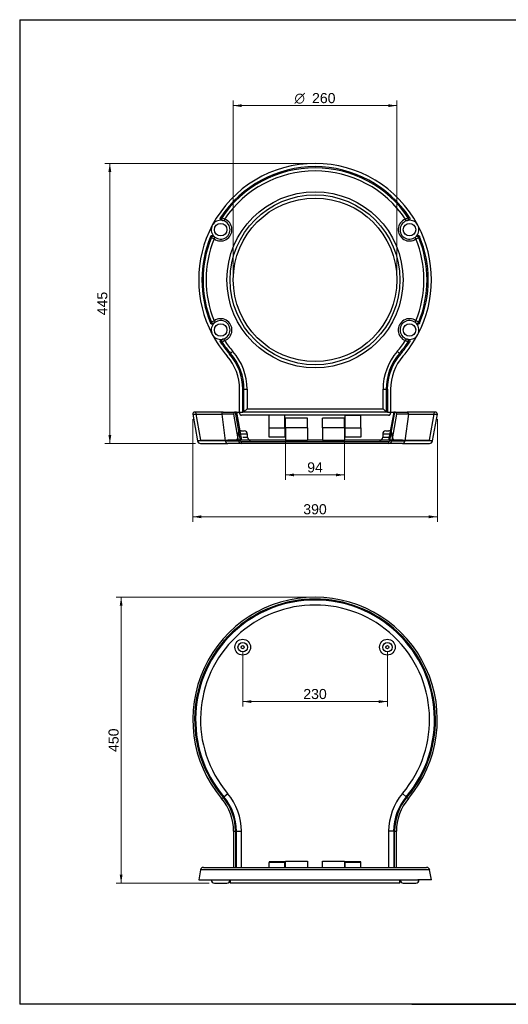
# Model space of a CAD drawing. Header units: millimetres. Extents: x 87 to 2304, y 58 to 1623.
# Tile 1 of 2: x 87 to 864, y 58 to 1623. Entities that reach past the tile are written whole.
import ezdxf
from ezdxf.enums import TextEntityAlignment as Align
from ezdxf.lldxf.tags import DXFTag

# ---------------------------------------------------------------- set-up
doc = ezdxf.new("R2010")
doc.units = ezdxf.units.MM
for name, color, linetype in [('1', 7, 'Continuous'), ('Default', 7, 'Continuous'), ('PLANET_SEDILE_TE', 7, 'Continuous'), ('Predefinito', 7, 'Continuous')]:
    doc.layers.add(name, color=color, linetype=linetype)
doc.styles.add('SEACAD_arial_ttf', font='arial.ttf')
doc.styles.add('SEACAD_semeca1_ttf', font='semeca1.ttf')
tags = doc.linetypes.add('HIDDEN2', pattern=[4.7625, 3.175, -1.5875]).pattern_tags.tags
tags[6:7] = [DXFTag(74, 4), DXFTag(75, 0), DXFTag(340, '0'), DXFTag(46, 0.0), DXFTag(50, 0.0), DXFTag(44, 0.0), DXFTag(45, 0.0)]
tags[4:5] = [DXFTag(74, 4), DXFTag(75, 0), DXFTag(340, '0'), DXFTag(46, 0.0), DXFTag(50, 0.0), DXFTag(44, 0.0), DXFTag(45, 0.0)]

# ---------------------------------------------------------------- blocks, each defined once
blk = doc.blocks.new('GDimGGroup')
at = {"layer": 'Default', "linetype": 'Continuous', "lineweight": 9}
for points in [[(227.9, 1380.8), (232.5, 1380.8), (230.2, 1394.4)], [(227.9, 963), (230.2, 949.4), (232.5, 963)]]:
    blk.add_hatch(color=136, dxfattribs=at).paths.add_polyline_path(points)
at = {"layer": 'Default', "color": 136, "linetype": 'Continuous', "lineweight": 9}
for p, q in [((548.4, 1394.4), (222.2, 1394.4)), ((230.2, 949.4), (230.2, 1394.4)), ((366.4, 949.4), (222.2, 949.4))]:
    blk.add_line(p, q, dxfattribs=at)
at = {"layer": 'Default', "color": 136, "linetype": 'Continuous', "lineweight": 9, "style": 'SEACAD_arial_ttf'}
blk.add_text('445', height=16, rotation=90, dxfattribs=at).set_placement((210.2, 1153.1), align=Align.TOP_LEFT)
blk = doc.blocks.new('GDimGGroup1')
at = {"layer": 'Default', "linetype": 'Continuous', "lineweight": 9}
for points in [[(375.7, 830.6), (375.7, 835.2), (362.1, 832.9)], [(737.2, 830.6), (750.8, 832.9), (737.2, 835.2)]]:
    blk.add_hatch(color=136, dxfattribs=at).paths.add_polyline_path(points)
at = {"layer": 'Default', "color": 136, "linetype": 'Continuous', "lineweight": 9}
for p, q in [((362.1, 987.9), (362.1, 824.9)), ((750.8, 987.9), (750.8, 824.9)), ((362.1, 832.9), (750.8, 832.9))]:
    blk.add_line(p, q, dxfattribs=at)
at = {"layer": 'Default', "color": 136, "linetype": 'Continuous', "lineweight": 9, "style": 'SEACAD_arial_ttf'}
blk.add_text('390', height=16, dxfattribs=at).set_placement((537.7, 852.9), align=Align.TOP_LEFT)
blk = doc.blocks.new('GDimGGroup2')
at = {"layer": 'Default', "linetype": 'Continuous', "lineweight": 9}
for points in [[(440, 1488.5), (426.4, 1486.2), (440, 1483.9)], [(672.8, 1488.5), (672.8, 1483.9), (686.4, 1486.2)]]:
    blk.add_hatch(color=136, dxfattribs=at).paths.add_polyline_path(points)
at = {"layer": 'Default', "color": 136, "linetype": 'Continuous', "lineweight": 9}
for p, q in [((426.4, 1217.4), (426.4, 1494.2)), ((686.4, 1217.4), (686.4, 1494.2)), ((686.4, 1486.2), (426.4, 1486.2))]:
    blk.add_line(p, q, dxfattribs=at)
for s, style, p in [('O', 'SEACAD_semeca1_ttf', (523.7, 1506.2)), ('260', 'SEACAD_arial_ttf', (551.6, 1506.2))]:
    blk.add_text(s, height=16, dxfattribs=dict(at, style=style)).set_placement(p, align=Align.TOP_LEFT)
blk = doc.blocks.new('GDimGGroup3')
at = {"layer": 'Default', "linetype": 'Continuous', "lineweight": 9}
for points in [[(523, 897.2), (523, 901.7), (509.4, 899.4)], [(589.8, 897.2), (603.4, 899.4), (589.8, 901.7)]]:
    blk.add_hatch(color=136, dxfattribs=at).paths.add_polyline_path(points)
at = {"layer": 'Default', "color": 136, "linetype": 'Continuous', "lineweight": 9}
for p, q in [((509.4, 956.4), (509.4, 891.4)), ((603.4, 956.4), (603.4, 891.4)), ((509.4, 899.4), (603.4, 899.4))]:
    blk.add_line(p, q, dxfattribs=at)
at = {"layer": 'Default', "color": 136, "linetype": 'Continuous', "lineweight": 9, "style": 'SEACAD_arial_ttf'}
blk.add_text('94', height=16, dxfattribs=at).set_placement((543.9, 919.4), align=Align.TOP_LEFT)
blk = doc.blocks.new('GDimGGroup8')
at = {"layer": 'Default', "linetype": 'Continuous', "lineweight": 9}
for points in [[(245.9, 691.5), (250.4, 691.5), (248.1, 705.1)], [(245.9, 264.4), (248.1, 250.8), (250.4, 264.4)]]:
    blk.add_hatch(color=136, dxfattribs=at).paths.add_polyline_path(points)
at = {"layer": 'Default', "color": 136, "linetype": 'Continuous', "lineweight": 9}
for p, q in [((548.4, 705.1), (240.1, 705.1)), ((248.1, 705.1), (248.1, 250.8)), ((388.3, 250.8), (240.1, 250.8))]:
    blk.add_line(p, q, dxfattribs=at)
at = {"layer": 'Default', "color": 136, "linetype": 'Continuous', "lineweight": 9, "style": 'SEACAD_arial_ttf'}
blk.add_text('450', height=16, rotation=90, dxfattribs=at).set_placement((228.1, 459.2), align=Align.TOP_LEFT)
blk = doc.blocks.new('GDimGGroup9')
at = {"layer": 'Default', "linetype": 'Continuous', "lineweight": 9}
for points in [[(455, 537), (455, 541.5), (441.4, 539.3)], [(657.8, 537), (671.4, 539.3), (657.8, 541.5)]]:
    blk.add_hatch(color=136, dxfattribs=at).paths.add_polyline_path(points)
at = {"layer": 'Default', "color": 136, "linetype": 'Continuous', "lineweight": 9}
for p, q in [((441.4, 617.7), (441.4, 531.3)), ((671.4, 617.7), (671.4, 531.3)), ((441.4, 539.3), (671.4, 539.3))]:
    blk.add_line(p, q, dxfattribs=at)
at = {"layer": 'Default', "color": 136, "linetype": 'Continuous', "lineweight": 9, "style": 'SEACAD_arial_ttf'}
blk.add_text('230', height=16, dxfattribs=at).set_placement((537.7, 559.3), align=Align.TOP_LEFT)

msp = doc.modelspace()

# ---------------------------------------------------------------- linework, layer by layer
at = {"layer": '1', "color": 7, "linetype": 'Continuous'}
for p, q in [((86.9, 1622.8), (2274.9, 1622.8)), ((86.9, 1622.8), (86.9, 58.3)), ((2274.9, 58.3), (86.9, 58.3)), ((710.3, 58.5), (2274.9, 58.5))]:
    msp.add_line(p, q, dxfattribs=at)
at = {"layer": 'PLANET_SEDILE_TE', "color": 7, "linetype": 'Continuous'}
for p, q in [((406.3, 1308.5), (408.3, 1308.1)), ((412.7, 1305.9), (411.7, 1303.1)), ((701.2, 1303.1), (700.1, 1305.9)), ((704.5, 1308.1), (706.6, 1308.5)), ((391.6, 1276.7), (390.2, 1278.1)), ((396, 1274.3), (397.7, 1276.8)), ((715.2, 1276.8), (716.9, 1274.3)), ((722.7, 1278.1), (721.2, 1276.7)), ((390.2, 1140.6), (391.6, 1142.1)), ((396, 1144.5), (397.7, 1142)), ((715.2, 1142), (716.9, 1144.5)), ((721.2, 1142.1), (722.7, 1140.6)), ((412.7, 1112.9), (411.7, 1115.7)), ((701.2, 1115.7), (700.1, 1112.9)), ((408.3, 1110.6), (406.3, 1110.3)), ((425.8, 1095.8), (422.1, 1092.6)), ((687.1, 1095.8), (690.8, 1092.6)), ((706.6, 1110.3), (704.5, 1110.6)), ((420.6, 1091.3), (422.1, 1092.6)), ((692.2, 1091.3), (690.8, 1092.6)), ((436.4, 997.4), (436.4, 1035.5)), ((441.5, 999.4), (441.5, 1035.5)), ((441.5, 1035.5), (443.4, 1035.5)), ((443.4, 999.5), (443.4, 1035.5)), ((443.4, 1035.5), (448.4, 1035.5)), ((448.4, 1035.5), (448.4, 1004.4)), ((664.5, 1004.4), (664.5, 1035.5)), ((664.5, 1035.5), (669.4, 1035.5)), ((671.4, 1035.5), (669.4, 1035.5)), ((669.4, 1035.5), (669.4, 999.5)), ((671.4, 1035.5), (671.4, 999.4)), ((676.4, 1035.5), (676.4, 997.4)), ((443.4, 999.5), (448.4, 1004.4)), ((448.4, 1004.4), (664.5, 1004.4)), ((669.4, 999.5), (664.5, 1004.4)), ((362.1, 995.9), (408, 995.9)), ((362.1, 995.9), (369.5, 953.5)), ((410.3, 999.4), (365, 999.4)), ((408, 995.9), (413.7, 953.5)), ((427.1, 995.9), (408, 995.9)), ((410.3, 999.4), (430, 999.4)), ((434.5, 953.5), (427.1, 995.9)), ((429.5, 999.3), (437.5, 954)), ((431.5, 999.4), (430, 999.4)), ((431.5, 999.4), (439.4, 954.4)), ((431.5, 999.4), (436.4, 999.4)), ((483.4, 994.4), (439.5, 994.4)), ((671.4, 999.4), (441.5, 999.4)), ((508.4, 994.4), (483.4, 994.4)), ((483.4, 974.4), (483.4, 994.4)), ((604.4, 994.4), (508.4, 994.4)), ((508.4, 974.4), (508.4, 994.4)), ((509.4, 974.4), (509.4, 989.4)), ((544.4, 989.4), (509.4, 989.4)), ((544.4, 974.4), (544.4, 989.4)), ((568.4, 974.4), (568.4, 989.4)), ((603.4, 989.4), (568.4, 989.4)), ((603.4, 974.4), (603.4, 989.4)), ((629.4, 994.4), (604.4, 994.4)), ((604.4, 974.4), (604.4, 994.4)), ((673.4, 994.4), (629.4, 994.4)), ((629.4, 974.4), (629.4, 994.4)), ((681.4, 999.4), (673.4, 954.4)), ((675.4, 954), (683.4, 999.3)), ((676.4, 999.4), (681.4, 999.4)), ((685.8, 995.9), (678.3, 953.5)), ((682.9, 999.4), (681.4, 999.4)), ((682.9, 999.4), (702.6, 999.4)), ((704.9, 995.9), (685.8, 995.9)), ((704.9, 995.9), (699.2, 953.5)), ((747.9, 999.4), (702.6, 999.4)), ((704.9, 995.9), (750.8, 995.9)), ((743.3, 953.5), (750.8, 995.9)), ((483.4, 959.4), (483.4, 974.4)), ((483.4, 974.4), (508.4, 974.4)), ((508.4, 974.4), (508.4, 959.4)), ((509.4, 974.4), (509.4, 954.4)), ((544.4, 974.4), (509.4, 974.4)), ((544.4, 974.4), (544.4, 954.4)), ((568.4, 974.4), (568.4, 954.4)), ((603.4, 974.4), (568.4, 974.4)), ((603.4, 974.4), (603.4, 954.4)), ((604.4, 959.4), (604.4, 974.4)), ((604.4, 974.4), (629.4, 974.4)), ((629.4, 974.4), (629.4, 959.4)), ((448.9, 964.4), (437.7, 964.4)), ((438.9, 969.4), (443.9, 969.4)), ((509.4, 954.4), (439.4, 954.4)), ((441.4, 959.4), (448.9, 959.4)), ((448.9, 959.4), (448.9, 964.4)), ((508.4, 959.4), (483.4, 959.4)), ((568.4, 954.4), (544.4, 954.4)), ((673.4, 954.4), (603.4, 954.4)), ((629.4, 959.4), (604.4, 959.4)), ((675.2, 964.4), (663.9, 964.4)), ((663.9, 964.4), (663.9, 959.4)), ((663.9, 959.4), (674.3, 959.4)), ((668.9, 969.4), (673.9, 969.4)), ((413.7, 953.5), (369.5, 953.5)), ((374.4, 949.4), (417.5, 949.4)), ((413.7, 953.5), (434.5, 953.5)), ((439.4, 949.4), (417.5, 949.4)), ((434.5, 953.5), (437.5, 954)), ((439.4, 952.4), (673.4, 952.4)), ((439.4, 949.4), (439.4, 952.4)), ((673.4, 949.4), (439.4, 949.4)), ((673.4, 952.4), (673.4, 949.4)), ((695.4, 949.4), (673.4, 949.4)), ((675.4, 954), (678.3, 953.5)), ((678.3, 953.5), (699.2, 953.5)), ((695.4, 949.4), (738.4, 949.4)), ((743.3, 953.5), (699.2, 953.5)), ((411.4, 388.1), (417.5, 393.2)), ((701.5, 388.1), (695.4, 393.2)), ((408, 385.2), (410.3, 387.1)), ((702.6, 387.1), (704.9, 385.2)), ((427, 333.2), (430, 333.2)), ((427, 333.2), (427, 275.8)), ((430, 333.2), (430, 275.8)), ((431.5, 275.8), (431.5, 333.2)), ((431.5, 333.2), (439.4, 333.2)), ((439.4, 275.8), (439.4, 333.2)), ((681.4, 333.2), (673.4, 333.2)), ((673.4, 333.2), (673.4, 275.8)), ((681.4, 333.2), (681.4, 275.8)), ((682.9, 275.8), (682.9, 333.2)), ((682.9, 333.2), (685.9, 333.2)), ((685.9, 275.8), (685.9, 333.2)), ((483.4, 284.5), (483.4, 283.8)), ((508.4, 284.5), (483.4, 284.5)), ((483.4, 275.8), (483.4, 283.8)), ((508.4, 283.8), (483.4, 283.8)), ((508.4, 283.8), (508.4, 284.5)), ((508.4, 275.8), (508.4, 283.8)), ((509.4, 275.8), (509.4, 285.7)), ((509.4, 285.7), (544.4, 285.7)), ((544.4, 285.7), (544.4, 275.8)), ((568.4, 275.8), (568.4, 285.7)), ((568.4, 285.7), (603.4, 285.7)), ((603.4, 285.7), (603.4, 275.8)), ((604.4, 284.5), (604.4, 283.8)), ((629.4, 284.5), (604.4, 284.5)), ((604.4, 275.8), (604.4, 283.8)), ((629.4, 283.8), (604.4, 283.8)), ((629.4, 283.8), (629.4, 284.5)), ((629.4, 275.8), (629.4, 283.8)), ((374.2, 271.7), (371.4, 255.8)), ((738.6, 271.7), (374.2, 271.7)), ((379.2, 275.8), (733.7, 275.8)), ((741.4, 255.8), (738.6, 271.7)), ((371.4, 255.8), (393, 255.8)), ((393, 255.8), (719.9, 255.8)), ((396.3, 250.8), (416.3, 250.8)), ((421.4, 255.8), (421.4, 250.8)), ((691.4, 250.8), (421.4, 250.8)), ((691.4, 250.8), (691.4, 255.8)), ((696.6, 250.8), (716.6, 250.8)), ((741.4, 255.8), (719.9, 255.8))]:
    msp.add_line(p, q, dxfattribs=at)
at = {"layer": 'PLANET_SEDILE_TE', "color": 7, "linetype": 'HIDDEN2'}
for p, q in [((366.5, 999.4), (374.4, 954.4)), ((436.4, 999.4), (441.5, 999.4)), ((508.4, 994.2), (483.4, 994.2)), ((604.4, 994.2), (629.4, 994.2)), ((671.4, 999.4), (676.4, 999.4)), ((738.4, 954.4), (746.4, 999.4)), ((374.4, 954.4), (417.5, 954.4)), ((439.4, 954.4), (417.5, 954.4)), ((433.9, 964.4), (433.9, 959.4)), ((509.4, 954.4), (544.4, 954.4)), ((568.4, 954.4), (603.4, 954.4)), ((695.4, 954.4), (673.4, 954.4)), ((678.9, 959.4), (678.9, 964.4)), ((695.4, 954.4), (738.4, 954.4))]:
    msp.add_line(p, q, dxfattribs=at)
at = {"layer": 'PLANET_SEDILE_TE', "color": 7, "linetype": 'Continuous'}
for centre, radius in [((556.4, 1209.4), 140), ((556.4, 1209.4), 135), ((556.4, 1209.4), 130), ((406.3, 1289.1), 10), ((706.6, 1289.1), 10), ((406.3, 1129.7), 10), ((706.6, 1129.7), 10), ((441.4, 625.7), 12.5), ((441.4, 625.7), 7.5), ((441.4, 625.7), 2.5), ((671.4, 625.7), 12.5), ((671.4, 625.7), 7.5), ((671.4, 625.7), 2.5)]:
    msp.add_circle(centre, radius, dxfattribs=at)
for centre, radius, start, end in [((556.4, 1209.4), 185, 27.9496, 152.0504), ((556.4, 1209.4), 179.9, 33.434, 146.566), ((556.4, 1209.4), 178, 33.6901, 146.3099), ((556.4, 1209.4), 173.1, 33.8758, 146.1242), ((406.3, 1289.1), 15, 81.7335, 152.0504), ((406.3, 1289.1), 15, 222.3673, 81.7335), ((406.3, 1289.1), 18, 235.1664, 68.9344), ((367.6, 1223.5), 93.9, 61.2941, 64.319), ((706.6, 1289.1), 18, 111.0656, 304.8336), ((706.6, 1289.1), 15, 98.2665, 317.6327), ((745.2, 1223.5), 93.9, 115.6805, 118.7065), ((706.6, 1289.1), 15, 27.9496, 98.2665), ((556.4, 1209.4), 185, 152.0504, 207.9496), ((406.3, 1289.1), 15, 152.0504, 222.3673), ((706.6, 1289.1), 15, 317.6327, 27.9496), ((556.4, 1209.4), 185, 332.0504, 27.9496), ((556.4, 1209.4), 179.9, 157.5348, 202.4652), ((556.4, 1209.4), 178, 157.7909, 202.2091), ((556.4, 1209.4), 173.1, 157.9766, 202.0234), ((438.9, 1357.8), 93.9, 239.7812, 242.8073), ((674, 1357.8), 93.9, 297.1933, 300.2182), ((556.4, 1209.4), 173.1, 337.9766, 22.0234), ((556.4, 1209.4), 178, 337.7909, 22.2091), ((556.4, 1209.4), 179.9, 337.5348, 22.4652), ((438.9, 1061), 93.9, 117.1933, 120.2182), ((406.3, 1129.7), 15, 278.2665, 137.6327), ((406.3, 1129.7), 18, 291.0656, 124.8336), ((706.6, 1129.7), 18, 55.1664, 248.9344), ((706.6, 1129.7), 15, 42.3673, 261.7335), ((674, 1061), 93.9, 59.7812, 62.8073), ((406.3, 1129.7), 15, 137.6327, 207.9496), ((706.6, 1129.7), 15, 332.0504, 42.3673), ((556.4, 1209.4), 185, 207.9496, 220.9994), ((406.3, 1129.7), 15, 207.9496, 278.2665), ((367.6, 1195.2), 93.9, 295.6805, 298.7065), ((556.4, 1209.4), 173.1, 213.8758, 220.9994), ((556.4, 1209.4), 173.1, 319.0006, 326.1242), ((556.4, 1209.4), 185, 319.0006, 332.0504), ((745.2, 1195.3), 93.9, 241.2941, 244.319), ((706.6, 1129.7), 15, 261.7335, 332.0504), ((556.4, 1209.4), 179.9, 213.434, 220.9994), ((556.4, 1209.4), 178, 213.6901, 220.9994), ((356.4, 1035.5), 91.9, 0, 40.9994), ((756.4, 1035.5), 91.9, 139.0006, 180), ((556.4, 1209.4), 178, 319.0006, 326.3099), ((556.4, 1209.4), 179.9, 319.0006, 326.566), ((356.4, 1035.5), 80, 0, 40.9994), ((356.4, 1035.5), 85.1, 0, 40.9994), ((356.4, 1035.5), 87, 0, 40.9994), ((756.4, 1035.5), 87, 139.0006, 180), ((756.4, 1035.5), 85.1, 139.0006, 180), ((756.4, 1035.5), 80, 139.0006, 180), ((365, 996.4), 3, 90, 190), ((430, 996.4), 3, 100, 190), ((430, 996.4), 3, 90, 100), ((682.9, 996.4), 3, 80, 90), ((682.9, 996.4), 3, 350, 80), ((747.9, 996.4), 3, 350, 90), ((438.9, 964.4), 5, 90, 114.2694), ((443.9, 964.4), 5, 0, 90), ((453.9, 959.4), 5, 180, 270), ((658.9, 959.4), 5, 270, 360), ((668.9, 964.4), 5, 90, 180), ((673.9, 964.4), 5, 65.7306, 90), ((374.4, 954.4), 5, 190, 270), ((439.4, 954.4), 5, 190, 270), ((439.4, 954.4), 2, 190, 270), ((673.4, 954.4), 2, 270, 350), ((673.4, 954.4), 5, 270, 350), ((738.4, 954.4), 5, 270, 350), ((556.4, 510.7), 194.4, 90, 220.2142), ((556.4, 510.7), 194.4, 319.7858, 90), ((556.4, 510.7), 191.4, 319.7858, 220.2142), ((556.4, 510.7), 189.9, 319.7858, 220.2142), ((556.4, 510.7), 182, 319.7858, 220.2142), ((346.4, 333.2), 93, 0, 40.2142), ((766.4, 333.2), 93, 139.7858, 180), ((346.4, 333.2), 80.6, 0, 40.2142), ((346.4, 333.2), 83.6, 0, 40.2142), ((346.4, 333.2), 85.1, 0, 40.2142), ((766.4, 333.2), 85.1, 139.7858, 180), ((766.4, 333.2), 83.6, 139.7858, 180), ((766.4, 333.2), 80.6, 139.7858, 180), ((379.2, 270.8), 5, 90, 170), ((733.7, 270.8), 5, 10, 90), ((396.3, 255.8), 5, 180, 270), ((416.3, 255.8), 5, 270, 360), ((696.6, 255.8), 5, 180, 270), ((716.6, 255.8), 5, 270, 360)]:
    msp.add_arc(centre, radius, start, end, dxfattribs=at)
at = {"layer": 'PLANET_SEDILE_TE', "color": 7, "linetype": 'HIDDEN2'}
for centre, start, end in [((428.9, 959.4), 270, 360), ((438.9, 964.4), 114.2694, 180), ((673.9, 964.4), 0, 65.7306), ((683.9, 959.4), 180, 270)]:
    msp.add_arc(centre, 5, start, end, dxfattribs=at)
at = {"layer": 'PLANET_SEDILE_TE', "color": 7, "linetype": 'Continuous'}
for points, knots in [([(408.4, 1303.9), (408.2, 1303.9), (407.9, 1304), (407.5, 1304.2), (407.2, 1304.3), (406.9, 1304.5), (406.8, 1304.6), (406.6, 1304.8), (406.6, 1304.9), (406.3, 1305.2), (406.2, 1305.4), (406, 1305.9), (405.9, 1306.1), (405.8, 1306.6), (405.8, 1306.9), (405.8, 1307.4), (405.9, 1307.6), (406, 1308.1), (406.1, 1308.3), (406.3, 1308.5)], [0, 0, 0, 0, 0.125, 0.125, 0.25, 0.25, 0.3125, 0.3125, 0.375, 0.375, 0.5, 0.5, 0.625, 0.625, 0.75, 0.75, 0.875, 0.875, 1, 1, 1, 1]), ([(706.6, 1308.5), (706.7, 1308.3), (706.8, 1308.1), (707, 1307.6), (707, 1307.4), (707.1, 1306.9), (707.1, 1306.6), (707, 1306.1), (706.9, 1305.9), (706.7, 1305.4), (706.5, 1305.2), (706.2, 1304.8), (706, 1304.6), (705.6, 1304.3), (705.4, 1304.2), (704.9, 1304), (704.7, 1303.9), (704.4, 1303.9)], [0, 0, 0, 0, 0.125, 0.125, 0.25, 0.25, 0.375, 0.375, 0.5, 0.5, 0.625, 0.625, 0.75, 0.75, 0.875, 0.875, 1, 1, 1, 1]), ([(390.2, 1278.1), (390.3, 1278.4), (390.4, 1278.6), (390.7, 1279), (390.9, 1279.2), (391.3, 1279.5), (391.5, 1279.6), (391.9, 1279.8), (392.2, 1279.9), (392.7, 1280), (392.9, 1280), (393.4, 1279.9), (393.7, 1279.9), (394.2, 1279.7), (394.4, 1279.6), (394.8, 1279.3), (395, 1279.1), (395.2, 1279)], [0, 0, 0, 0, 0.125, 0.125, 0.25, 0.25, 0.375, 0.375, 0.5, 0.5, 0.625, 0.625, 0.75, 0.75, 0.875, 0.875, 1, 1, 1, 1]), ([(717.7, 1279), (717.9, 1279.1), (718, 1279.3), (718.5, 1279.6), (718.7, 1279.7), (719.1, 1279.8), (719.2, 1279.9), (719.4, 1279.9), (719.5, 1279.9), (719.9, 1280), (720.2, 1280), (720.7, 1279.9), (720.9, 1279.8), (721.4, 1279.6), (721.6, 1279.5), (722, 1279.2), (722.2, 1279), (722.5, 1278.6), (722.6, 1278.4), (722.7, 1278.1)], [0, 0, 0, 0, 0.125, 0.125, 0.25, 0.25, 0.3125, 0.3125, 0.375, 0.375, 0.5, 0.5, 0.625, 0.625, 0.75, 0.75, 0.875, 0.875, 1, 1, 1, 1]), ([(395.2, 1139.8), (395, 1139.6), (394.8, 1139.5), (394.4, 1139.2), (394.2, 1139.1), (393.8, 1138.9), (393.7, 1138.9), (393.4, 1138.9), (393.3, 1138.8), (392.9, 1138.8), (392.7, 1138.8), (392.2, 1138.9), (391.9, 1139), (391.5, 1139.2), (391.3, 1139.3), (390.9, 1139.6), (390.7, 1139.8), (390.4, 1140.2), (390.3, 1140.4), (390.2, 1140.6)], [0, 0, 0, 0, 0.125, 0.125, 0.25, 0.25, 0.3125, 0.3125, 0.375, 0.375, 0.5, 0.5, 0.625, 0.625, 0.75, 0.75, 0.875, 0.875, 1, 1, 1, 1]), ([(722.7, 1140.6), (722.6, 1140.4), (722.5, 1140.2), (722.2, 1139.8), (722, 1139.6), (721.6, 1139.3), (721.4, 1139.2), (720.9, 1139), (720.7, 1138.9), (720.2, 1138.8), (719.9, 1138.8), (719.4, 1138.8), (719.2, 1138.9), (718.7, 1139.1), (718.5, 1139.2), (718, 1139.5), (717.9, 1139.6), (717.7, 1139.8)], [0, 0, 0, 0, 0.125, 0.125, 0.25, 0.25, 0.375, 0.375, 0.5, 0.5, 0.625, 0.625, 0.75, 0.75, 0.875, 0.875, 1, 1, 1, 1]), ([(406.3, 1110.3), (406.1, 1110.5), (406, 1110.7), (405.9, 1111.2), (405.8, 1111.4), (405.8, 1111.9), (405.8, 1112.2), (405.9, 1112.7), (406, 1112.9), (406.2, 1113.4), (406.3, 1113.6), (406.6, 1114), (406.8, 1114.1), (407.2, 1114.4), (407.5, 1114.6), (407.9, 1114.8), (408.2, 1114.8), (408.4, 1114.9)], [0, 0, 0, 0, 0.125, 0.125, 0.25, 0.25, 0.375, 0.375, 0.5, 0.5, 0.625, 0.625, 0.75, 0.75, 0.875, 0.875, 1, 1, 1, 1]), ([(704.4, 1114.9), (704.7, 1114.8), (704.9, 1114.8), (705.4, 1114.6), (705.6, 1114.4), (705.9, 1114.2), (706, 1114.1), (706.2, 1114), (706.3, 1113.9), (706.5, 1113.6), (706.7, 1113.4), (706.9, 1112.9), (707, 1112.7), (707.1, 1112.2), (707.1, 1111.9), (707, 1111.4), (707, 1111.2), (706.8, 1110.7), (706.7, 1110.5), (706.6, 1110.3)], [0, 0, 0, 0, 0.125, 0.125, 0.25, 0.25, 0.3125, 0.3125, 0.375, 0.375, 0.5, 0.5, 0.625, 0.625, 0.75, 0.75, 0.875, 0.875, 1, 1, 1, 1])]:
    msp.add_open_spline(points, degree=3, knots=knots, dxfattribs=at)
for points, weights in [([(408.3, 1308.1), (406, 1304.6), (410, 1303.6)], [1, 0.581785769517, 1]), ([(702.8, 1303.6), (706.8, 1304.6), (704.5, 1308.1)], [1, 0.581785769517, 1]), ([(396.4, 1277.8), (393.3, 1280.5), (391.6, 1276.7)], [1, 0.581785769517, 1]), ([(721.2, 1276.7), (719.6, 1280.5), (716.5, 1277.8)], [1, 0.581785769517, 1]), ([(391.6, 1142.1), (393.3, 1138.2), (396.4, 1141)], [1, 0.581785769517, 1]), ([(716.5, 1141), (719.6, 1138.2), (721.2, 1142.1)], [1, 0.581785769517, 1]), ([(410, 1115.2), (406, 1114.2), (408.3, 1110.6)], [1, 0.581785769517, 1]), ([(704.5, 1110.6), (706.8, 1114.2), (702.8, 1115.2)], [1, 0.581785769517, 1]), ([(410.3, 999.4), (407.5, 999.4), (408, 995.9)], [1, 0.642787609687, 1]), ([(436.4, 997.4), (436.4, 994.4), (439.5, 994.4)], [1, 0.707106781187, 1]), ([(443.3, 999.4), (443.4, 999.4), (443.4, 999.5)], [1, 0.996194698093, 1]), ([(669.4, 999.5), (669.5, 999.4), (669.6, 999.4)], [1, 0.996194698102, 1]), ([(673.4, 994.4), (676.4, 994.4), (676.4, 997.4)], [1, 0.707106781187, 1]), ([(704.9, 995.9), (705.3, 999.4), (702.6, 999.4)], [1, 0.642787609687, 1]), ([(413.7, 953.5), (414.3, 949.4), (417.5, 949.4)], [1, 0.766044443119, 1]), ([(695.4, 949.4), (698.6, 949.4), (699.2, 953.5)], [1, 0.766044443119, 1])]:
    msp.add_rational_spline(points, weights, degree=2, dxfattribs=at)
at = {"layer": 'Predefinito', "color": 7, "linetype": 'Continuous'}
msp.add_line((710.3, 58.5), (710.3, 58.3), dxfattribs=at)

# ---------------------------------------------------------------- block references
at = {"layer": 'Default'}
for name in ['GDimGGroup2', 'GDimGGroup', 'GDimGGroup1', 'GDimGGroup3', 'GDimGGroup8', 'GDimGGroup9']:
    msp.add_blockref(name, (0, 0), dxfattribs=at)

doc.saveas('drawing.dxf')
